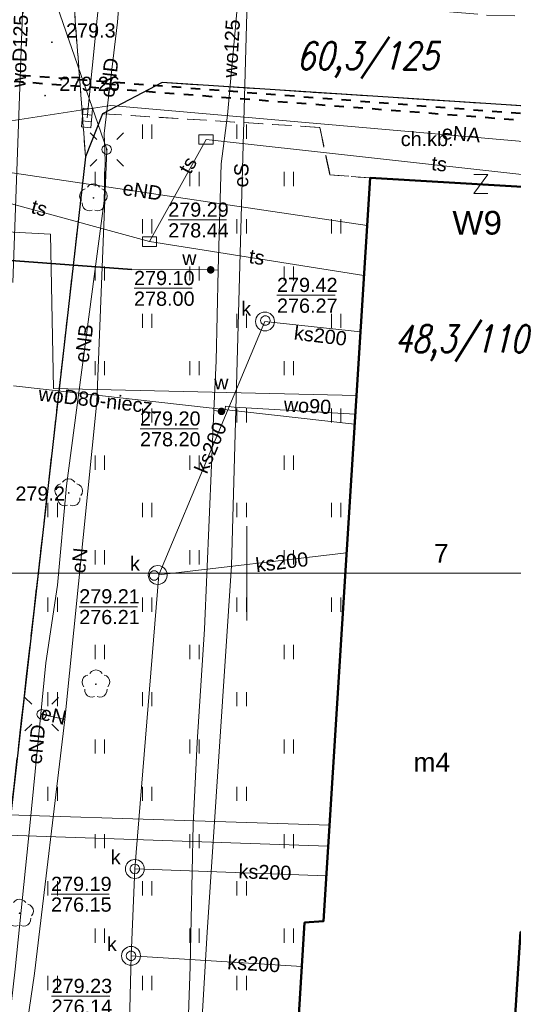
# Model space of a CAD drawing. Extents: x 0 to 6568752, y 0 to 5584302.
# Tile 45 of 74: x 6568488 to 6568514, y 5583977 to 5584029. Entities that reach past the tile are written whole.
import ezdxf
from ezdxf.enums import TextEntityAlignment as Align

# ---------------------------------------------------------------- set-up
doc = ezdxf.new("R2010")
doc.units = 0
doc.header["$PDSIZE"] = 0.75
for name, pattern in [('DUL', [1, 0.5, -0.5]), ('GAK', [3.5, 2, -0.7, 0.1, -0.7]), ('PRZER2-1', [1.5, 1, -0.5]), ('PRZER3-1', [2, 1.5, -0.5])]:
    doc.linetypes.add(name, pattern=pattern)
doc.layers.get('0').update_dxf_attribs({"linetype": 'CONTINUOUS'})
doc.layers.get('Defpoints').update_dxf_attribs({"linetype": 'CONTINUOUS'})
for name, color, linetype, lineweight in [('alarm', 51, 'CONTINUOUS', 50), ('EGBU', 7, 'CONTINUOUS', 50), ('EGBU_O', 7, 'CONTINUOUS', 50), ('GEPADR_O', 7, 'CONTINUOUS', 18), ('GEPPHC', 7, 'CONTINUOUS', 18), ('GUPPRZ_O', 7, 'CONTINUOUS', 18), ('OTKC', 7, 'CONTINUOUS', 18), ('OTKC_O', 7, 'CONTINUOUS', 18), ('OTKJ', 7, 'CONTINUOUS', 18), ('OTKK', 7, 'CONTINUOUS', 25), ('OTRN', 7, 'CONTINUOUS', 13), ('OTRN_O', 7, 'CONTINUOUS', 13), ('OTRS', 7, 'CONTINUOUS', 13), ('OTRS_O', 7, 'CONTINUOUS', 13), ('OTZT', 7, 'CONTINUOUS', 18), ('ramka sekcji', 7, 'CONTINUOUS', 18), ('siec', 7, 'GAK', 70), ('SUEO', 7, 'CONTINUOUS', 18), ('SULO', 7, 'CONTINUOUS', 35), ('SUPK', 7, 'CONTINUOUS', 18), ('SUPW', 7, 'CONTINUOUS', 18), ('SUPW_O', 7, 'CONTINUOUS', 18)]:
    doc.layers.add(name, color=color, linetype=linetype, lineweight=lineweight)
for name, color, linetype, lineweight, true_color in [('OTZL', 7, 'CONTINUOUS', 18, 0x008000), ('SUCP', 7, 'CONTINUOUS', 18, 0xd200d2), ('SUEP', 1, 'CONTINUOUS', 18, 0xff0000), ('SUEP_O', 1, 'CONTINUOUS', 18, 0xff0000), ('SUKK', 7, 'CONTINUOUS', 18, 0x803300), ('SUKP', 7, 'CONTINUOUS', 18, 0x803300), ('SUKP_O', 7, 'CONTINUOUS', 18, 0x803300), ('SUTP', 7, 'CONTINUOUS', 18, 0xff9100), ('SUTP_O', 7, 'CONTINUOUS', 18, 0xff9100), ('SUWP', 5, 'CONTINUOUS', 18, 0x0000ff), ('SUWP_O', 5, 'CONTINUOUS', 18, 0x0000ff), ('SUWW', 5, 'CONTINUOUS', 18, 0x0000ff), ('SUWW_O', 5, 'CONTINUOUS', 18, 0x0000ff)]:
    doc.layers.add(name, color=color, linetype=linetype, lineweight=lineweight, true_color=true_color)
doc.styles.add('Arial', font='arial.ttf')
doc.styles.add('GEO-INFO', font='arial.ttf')
doc.styles.add('UZBROJENIE', font='SIMPLEX.shx', dxfattribs={"width": 0.8, "oblique": 15.00003, "height": 0.9})
doc.dimstyles.get("Standard").update_dxf_attribs({"dimtxt": 0.18, "dimasz": 0.18, "dimexe": 0.18, "dimexo": 0.0625, "dimgap": 0.09, "dimtad": 0, "dimtih": 1, "dimtoh": 1, "dimdec": 4, "dimzin": 0, "dimdsep": 46, "dimtxsty": 'Standard', "dimcen": 0.09, "dimadec": 0, "dimazin": 0, "dimtfac": 1, "dimtdec": 4, "dimtofl": 0, "dimtmove": 0, "dimatfit": 3, "dimfxl": 0, "dimtolj": 1, "dimtzin": 0, "dimarcsym": 0})

# ---------------------------------------------------------------- blocks, each defined once
blk = doc.blocks.new('D_GSPRDL1')
blk.add_hatch(color=0).paths.add_polyline_path([(0, -0.045), (0.013906, -0.042798), (0.02645, -0.036406), (0.036406, -0.02645), (0.042798, -0.013906), (0.045, 0), (0.042798, 0.013906), (0.036406, 0.02645), (0.02645, 0.036406), (0.013906, 0.042798), (0, 0.045), (-0.013906, 0.042798), (-0.02645, 0.036406), (-0.036406, 0.02645), (-0.042798, 0.013906), (-0.045, 0), (-0.042798, -0.013906), (-0.036406, -0.02645), (-0.02645, -0.036406), (-0.013906, -0.042798)])
at = {"color": 0}
for points in [[(-0.324277, 0.563333), (-0.240553, 0.662679), (-0.127956, 0.727494), (0, 0.75), (0.127956, 0.727494), (0.240553, 0.662679), (0.324277, 0.563333)], [(-0.635969, -0.134326), (-0.70458, -0.024001), (-0.731429, 0.103115), (-0.713292, 0.231763), (-0.652348, 0.346501), (-0.55591, 0.433559), (-0.435555, 0.482485)], [(0.435555, 0.482485), (0.55591, 0.433559), (0.652348, 0.346501), (0.713292, 0.231763), (0.731429, 0.103115), (0.70458, -0.024001), (0.635969, -0.134326)], [(-0.068773, -0.646351), (-0.194901, -0.677512), (-0.324092, -0.663766), (-0.440839, -0.606763), (-0.531129, -0.513345), (-0.584125, -0.394725), (-0.593465, -0.265141)], [(0.593465, -0.265141), (0.584125, -0.394725), (0.531129, -0.513345), (0.440839, -0.606763), (0.324092, -0.663766), (0.194901, -0.677512), (0.068773, -0.646351)]]:
    blk.add_lwpolyline(points, dxfattribs=at)
blk = doc.blocks.new('D_GSPWPN1')
blk.add_hatch(color=0).paths.add_polyline_path([(-0.045, 0), (-0.043467, -0.011647), (-0.038971, -0.0225), (-0.03182, -0.03182), (-0.0225, -0.038971), (-0.011647, -0.043467), (0, -0.045), (0.011647, -0.043467), (0.0225, -0.038971), (0.03182, -0.03182), (0.038971, -0.0225), (0.043467, -0.011647), (0.045, 0), (0.043467, 0.011647), (0.038971, 0.0225), (0.03182, 0.03182), (0.0225, 0.038971), (0.011647, 0.043467), (0, 0.045), (-0.011647, 0.043467), (-0.0225, 0.038971), (-0.03182, 0.03182), (-0.038971, 0.0225), (-0.043467, 0.011647)])
blk = doc.blocks.new('D_GSPWPS1')
blk.add_hatch(color=0).paths.add_polyline_path([(-0.045, 0), (-0.043467, -0.011647), (-0.038971, -0.0225), (-0.03182, -0.03182), (-0.0225, -0.038971), (-0.011647, -0.043467), (0, -0.045), (0.011647, -0.043467), (0.0225, -0.038971), (0.03182, -0.03182), (0.038971, -0.0225), (0.043467, -0.011647), (0.045, 0), (0.043467, 0.011647), (0.038971, 0.0225), (0.03182, 0.03182), (0.0225, 0.038971), (0.011647, 0.043467), (0, 0.045), (-0.011647, 0.043467), (-0.0225, 0.038971), (-0.03182, 0.03182), (-0.038971, 0.0225), (-0.043467, 0.011647)])
blk = doc.blocks.new('D_GUPIKP1_3')
at = {"color": 0}
blk.add_lwpolyline([(0.375, -0.25), (-0.375, -0.25), (-0.375, 0.25), (0.375, 0.25)], close=True, dxfattribs=at)
blk = doc.blocks.new('D_GUPWZA1')
blk.add_hatch(color=0).paths.add_polyline_path([(-0.2, 0), (-0.193185, -0.051764), (-0.173205, -0.1), (-0.141421, -0.141421), (-0.1, -0.173205), (-0.051764, -0.193185), (0, -0.2), (0.051764, -0.193185), (0.1, -0.173205), (0.141421, -0.141421), (0.173205, -0.1), (0.193185, -0.051764), (0.2, 0), (0.193185, 0.051764), (0.173205, 0.1), (0.141421, 0.141421), (0.1, 0.173205), (0.051764, 0.193185), (0, 0.2), (-0.051764, 0.193185), (-0.1, 0.173205), (-0.141421, 0.141421), (-0.173205, 0.1), (-0.193185, 0.051764)])
blk = doc.blocks.new('D_GUPIWZ1_1')
at = {"color": 0}
blk.add_lwpolyline([(0, 0.25), (0.064705, 0.241481), (0.125, 0.216506), (0.176777, 0.176777), (0.216506, 0.125), (0.241481, 0.064705), (0.25, 0), (0.241481, -0.064705), (0.216506, -0.125), (0.176777, -0.176777), (0.125, -0.216506), (0.064705, -0.241481), (0, -0.25), (-0.064705, -0.241481), (-0.125, -0.216506), (-0.176777, -0.176777), (-0.216506, -0.125), (-0.241481, -0.064705), (-0.25, 0), (-0.241481, 0.064705), (-0.216506, 0.125), (-0.176777, 0.176777), (-0.125, 0.216506), (-0.064705, 0.241481)], close=True, dxfattribs=at)
blk = doc.blocks.new('D_GUPKKS1')
at = {"color": 0}
blk.add_lwpolyline([(0.5, -0.25), (-0.5, -0.25), (-0.5, 0.25), (0.5, 0.25)], close=True, dxfattribs=at)
for points in [[(-0.175, -0.25), (-0.175, 0.25)], [(0.175, -0.25), (0.175, 0.25)]]:
    blk.add_lwpolyline(points, dxfattribs=at)
blk = doc.blocks.new('D_GEPPHC1')
at = {"color": 0}
blk.add_lwpolyline([(-0.375, 0.5), (0.375, 0.5), (-0.375, -0.5), (0.375, -0.5)], dxfattribs=at)
blk = doc.blocks.new('D_GUPELA2')
blk.add_hatch(color=0).paths.add_polyline_path([(-0.001087, 0.044987), (0.011881, 0.043403), (0.021281, 0.03965), (0.030065, 0.033482), (0.038133, 0.023893), (0.043117, 0.012881), (0.044986, 0.001113), (0.044323, -0.007777), (0.040557, -0.019497), (0.033417, -0.030138), (0.024849, -0.037517), (0.013788, -0.042836), (0.002013, -0.044955), (-0.00982, -0.043916), (-0.020466, -0.040077), (-0.029541, -0.033946), (-0.036867, -0.025804), (-0.04187, -0.01649), (-0.04461, -0.005909), (-0.044532, 0.006476), (-0.041285, 0.017903), (-0.034764, 0.028574), (-0.024479, 0.03776), (-0.013449, 0.042943)])
at = {"color": 0}
for points in [[(-0.883883, 0.883883), (-0.53033, 0.53033)], [(0.883883, 0.883883), (0.53033, 0.53033)], [(-0.883883, -0.883883), (-0.53033, -0.53033)], [(0.883883, -0.883883), (0.53033, -0.53033)]]:
    blk.add_lwpolyline(points, dxfattribs=at)
blk = doc.blocks.new('D_GUPELA1')
at = {"color": 0}
blk.add_lwpolyline([(0, 0.25), (0.064705, 0.241481), (0.125, 0.216506), (0.176777, 0.176777), (0.216506, 0.125), (0.241481, 0.064705), (0.25, 0), (0.241481, -0.064705), (0.216506, -0.125), (0.176777, -0.176777), (0.125, -0.216506), (0.064705, -0.241481), (0, -0.25), (-0.064705, -0.241481), (-0.125, -0.216506), (-0.176777, -0.176777), (-0.216506, -0.125), (-0.241481, -0.064705), (-0.25, 0), (-0.241481, 0.064705), (-0.216506, 0.125), (-0.176777, 0.176777), (-0.125, 0.216506), (-0.064705, 0.241481)], close=True, dxfattribs=at)
blk = doc.blocks.new('D_GSSUTR1')
at = {"color": 0}
for points in [[(-0.25666, 0.36165), (-0.25666, -0.38835)], [(0.24334, -0.38835), (0.24334, 0.36165)]]:
    blk.add_lwpolyline(points, dxfattribs=at)
blk = doc.blocks.new('*D45')
at = {"layer": 'Defpoints', "color": 0}
for p in [(6568647.5, 5584150), (6568650, 5584150), (0, 0)]:
    blk.add_point(p, dxfattribs=at)
at = {"layer": 'ramka sekcji', "color": 0, "lineweight": -2}
blk.add_line((6568649.938, 5584150), (6568647.5, 5584150), dxfattribs=at)
at = {"layer": 'ramka sekcji', "color": 0, "insert": (6568644.106, 5584150), "char_height": 0.75, "attachment_point": 5, "style": 'GEO-INFO'}
blk.add_mtext('\\A1;5584150.0000', dxfattribs=at)
blk = doc.blocks.new('*D46')
at = {"layer": 'Defpoints', "color": 0}
for p in [(6568650, 5584152.5), (6568650, 5584150), (0, 0)]:
    blk.add_point(p, dxfattribs=at)
at = {"layer": 'ramka sekcji', "color": 0, "lineweight": -2}
blk.add_line((6568650, 5584150.062), (6568650, 5584152.5), dxfattribs=at)
at = {"layer": 'ramka sekcji', "color": 0, "insert": (6568650, 5584155.896), "char_height": 0.75, "attachment_point": 5, "rotation": 90, "style": 'GEO-INFO'}
blk.add_mtext('\\A1;6568650.0000', dxfattribs=at)

msp = doc.modelspace()

# ---------------------------------------------------------------- linework, layer by layer
at = {"layer": 'EGBU', "linetype": 'Continuous', "lineweight": 50, "elevation": 10.18}
msp.add_lwpolyline([(6568514.47, 5583981.05), (6568513.06, 5583958.91), (6568501.71, 5583959.62), (6568503.05, 5583981.54), (6568504.04, 5583981.61), (6568506.51, 5584020.9), (6568517.85, 5584020.23), (6568515.41, 5583980.99)], close=True, dxfattribs=at)
at = {"layer": 'GUPPRZ_O', "linetype": 'Continuous', "lineweight": 13, "elevation": 10.8, "flags": 128}
for points in [[(6568495.83121, 5584018.67609), (6568498.91121, 5584018.67609)], [(6568494.02496, 5584015.06359), (6568497.10496, 5584015.06359)], [(6568501.58819, 5584014.69647), (6568504.66819, 5584014.69647)], [(6568494.34199, 5584007.63471), (6568497.42199, 5584007.63471)], [(6568491.12398, 5583998.23692), (6568494.20398, 5583998.23692)], [(6568489.63437, 5583983.0384), (6568492.71437, 5583983.0384)], [(6568489.66229, 5583977.64422), (6568492.74229, 5583977.64422)]]:
    msp.add_lwpolyline(points, dxfattribs=at)
at = {"layer": 'OTKC', "linetype": 'PRZER2-1', "lineweight": 18, "elevation": 10.18}
msp.add_lwpolyline([(6568517.85, 5584020.23), (6568506.51, 5584020.9), (6568504.39, 5584021.06), (6568503.85, 5584023.57), (6568492.35, 5584024.29), (6568495.52, 5584025.94), (6568522.95, 5584024.16, -0.3744978)], format="xyb", dxfattribs=at)
at = {"layer": 'OTKJ', "linetype": 'PRZER3-1', "lineweight": 18, "elevation": 10.18}
msp.add_lwpolyline([(6568486.02, 5584055.87), (6568488.46, 5584052.49), (6568488.47, 5584049.72), (6568488.05, 5584034.23), (6568488.7, 5584032.06), (6568489.55, 5584031.23), (6568490.79, 5584030.85), (6568491.46, 5584022.01), (6568484.15, 5583957.94)], dxfattribs=at)
msp.add_lwpolyline([(6568522.99, 5583964.31), (6568524.46, 5583985.77), (6568525.11, 5583995.29), (6568526.69, 5584018.78, 0.3744978), (6568522.95, 5584024.16), (6568495.52, 5584025.94), (6568492.35, 5584024.29), (6568491.46, 5584022.01), (6568490.79, 5584030.85), (6568510.71, 5584029.67), (6568512.67, 5584029.51), (6568515.51, 5584029.44), (6568516.85, 5584030.89), (6568546.6, 5584029.27)], format="xyb", dxfattribs=at)
at = {"layer": 'OTKK', "linetype": 'Continuous', "lineweight": 25, "elevation": 10.18}
msp.add_lwpolyline([(6568491.46, 5584022.01), (6568484.15, 5583957.94), (6568483.98, 5583956.41), (6568482.65, 5583944.47, 0.30093923), (6568486.4, 5583941.41), (6568490.8, 5583941.07), (6568504.52, 5583940.09), (6568516.6, 5583939.33), (6568518.1, 5583939.57), (6568519.45, 5583940.18), (6568520.51, 5583941.04), (6568521.12, 5583942.1), (6568521.54, 5583943.5), (6568521.72, 5583944.8), (6568522.35, 5583954.37), (6568522.99, 5583964.31), (6568524.46, 5583985.77), (6568525.11, 5583995.29), (6568526.69, 5584018.78, 0.3744978), (6568522.95, 5584024.16), (6568495.52, 5584025.94), (6568492.35, 5584024.29)], format="xyb", close=True, dxfattribs=at)
at = {"layer": 'OTZT', "color": 7, "linetype": 'PRZER2-1', "lineweight": 18, "elevation": 10.1}
msp.add_lwpolyline([(6568492.35, 5584024.29), (6568503.85, 5584023.57), (6568504.39, 5584021.06), (6568506.51, 5584020.9), (6568504.04, 5583981.61), (6568503.05, 5583981.54), (6568501.71, 5583959.62), (6568513.06, 5583958.91), (6568513.47715, 5583965.46012), (6568514.66, 5583965.47), (6568517.68, 5583965.27), (6568519.68, 5583965.14), (6568520.3, 5583964.56), (6568519.81, 5583957.01), (6568519.05, 5583956.54), (6568484.15, 5583957.94), (6568491.46, 5584022.01)], close=True, dxfattribs=at)
at = {"layer": 'ramka sekcji'}
for p, q in [((6568500, 5584000), (6568500, 5584002.5)), ((6568676.7409, 5584000), (6568400, 5584000)), ((6568500, 5584000), (6568497.5, 5584000)), ((6568500, 5584000), (6568500, 5583997.5)), ((6568500, 5584000), (6568502.5, 5584000))]:
    msp.add_line(p, q, dxfattribs=at)
at = {"layer": 'siec', "linetype": 'DUL', "lineweight": 40}
for p, q in [((6568482.06846, 5584026.79561), (6568548.20269, 5584021.73291)), ((6568481.69841, 5584026.47011), (6568547.83264, 5584021.4074))]:
    msp.add_line(p, q, dxfattribs=at)
at = {"layer": 'SUCP', "linetype": 'Continuous', "lineweight": 18, "elevation": 10.14}
for points in [[(6568467.82052, 5584019.09329), (6568489.61094, 5584017.93345), (6568489.77001, 5584009.76739), (6568505.78679, 5584009.39603)], [(6568445.00521, 5583983.43518), (6568478.65877, 5583982.40019), (6568479.14137, 5583987.49111), (6568504.35917, 5583986.68694)], [(6568444.95886, 5583982.36863), (6568479.58999, 5583981.04306), (6568480.10032, 5583986.40728), (6568504.28975, 5583985.58281)]]:
    msp.add_lwpolyline(points, dxfattribs=at)
at = {"layer": 'SUEP', "linetype": 'Continuous', "lineweight": 18, "elevation": 10.14}
for points in [[(6568483.86, 5584081.14), (6568482.35, 5584064.46), (6568481.92, 5584057.69), (6568479.5, 5584057.03), (6568479.08, 5584048.05), (6568490.55, 5584046.52), (6568490.19, 5584039.47), (6568490.1, 5584032.19), (6568500.05, 5584031.55), (6568499.19, 5584000.4), (6568497.9, 5583981.04), (6568497, 5583965.74), (6568496.25, 5583951.67), (6568502.87, 5583951), (6568504.63, 5583951.43), (6568516.8, 5583950.23), (6568526.54, 5583949.18), (6568528.6, 5583949.33), (6568547.78, 5583947.67), (6568548.44331, 5583954.04773)], [(6568485.42, 5583959.94), (6568485.95, 5583959.91), (6568488.76, 5583978.85), (6568490.36, 5583992.28), (6568492.06, 5584009.06), (6568492.58, 5584022.4), (6568488.89, 5584033.09), (6568489.55, 5584040.78)], [(6568493.58837, 5584034.7328), (6568493.14538, 5584029.1343), (6568492.44636, 5584023.24619), (6568492.49807, 5584021.79574)], [(6568506.35132, 5584018.37595), (6568482.57787, 5584021.90699), (6568482.68307, 5584024.47326)], [(6568482.68307, 5584024.47326), (6568485.66987, 5584023.63391), (6568492.79619, 5584024.73582), (6568518.83744, 5584022.46118), (6568519.89938, 5584020.76474), (6568518.60907, 5583999.83648)], [(6568492.49807, 5584021.79574), (6568492.44832, 5584019.68094), (6568490.45935, 5584004.61814), (6568489.97288, 5583999.37746)], [(6568489.97288, 5583999.37746), (6568489.36683, 5583995.26633), (6568488.5079, 5583986.64558), (6568487.7444, 5583979.07715), (6568485.36304, 5583958.22483), (6568484.202, 5583952.45002), (6568483.87665, 5583948.2583), (6568490.93668, 5583947.54838), (6568500.89697, 5583947.02164), (6568501.6896, 5583945.31919)], [(6568489.14, 5583992.55), (6568490.36, 5583992.28)]]:
    msp.add_lwpolyline(points, dxfattribs=at)
at = {"layer": 'SUKP', "linetype": 'Continuous', "lineweight": 18, "elevation": 10.14}
for points in [[(6568491.54, 5584024.07), (6568493.64703, 5584044.91271)], [(6568505.99821, 5584012.75907), (6568500.95146, 5584013.31056), (6568495.34223, 5583999.91805)], [(6568505.26413, 5584001.08212), (6568495.34223, 5583999.91805)], [(6568495.34223, 5583999.91805), (6568494.06737, 5583984.37371), (6568493.86655, 5583979.78078), (6568493.43333, 5583962.18391), (6568492.95, 5583950.74)], [(6568504.19124, 5583984.01582), (6568494.06737, 5583984.37371)], [(6568502.90811, 5583979.21897), (6568493.86655, 5583979.78078)]]:
    msp.add_lwpolyline(points, dxfattribs=at)
at = {"layer": 'SULO', "linetype": 'Continuous', "lineweight": 35, "elevation": 10.12}
msp.add_lwpolyline([(6568493.91, 5584016.06), (6568477.57, 5584017.27)], dxfattribs=at)
at = {"layer": 'SUPK', "linetype": 'Continuous', "lineweight": 18, "elevation": 10.14}
for points in [[(6568500.95146, 5584012.81056, -1), (6568500.95146, 5584013.81056, -1)], [(6568495.28099, 5583999.40816, -0.99999999), (6568495.28099, 5584000.40939, -1.00000001)], [(6568494.06737, 5583983.87371, -1), (6568494.06737, 5583984.87371, -1)], [(6568493.86655, 5583979.28078, -1), (6568493.86655, 5583980.28078, -1)]]:
    msp.add_lwpolyline(points, format="xyb", close=True, dxfattribs=at)
at = {"layer": 'SUTP', "linetype": 'Continuous', "lineweight": 18, "elevation": 10.14}
for points in [[(6568481.1932, 5584021.25504), (6568494.83921, 5584017.53158), (6568497.83387, 5584022.92759), (6568522.49483, 5584020.20214)], [(6568494.83921, 5584017.53158), (6568506.1857, 5584015.74138)]]:
    msp.add_lwpolyline(points, dxfattribs=at)
at = {"layer": 'SUWP', "linetype": 'Continuous', "lineweight": 18, "elevation": 10.14}
for points in [[(6568487.62073, 5584015.3682), (6568488.60822, 5584042.92402), (6568483.91865, 5584053.56168), (6568484.3371, 5584057.1415), (6568485.44374, 5584057.17707), (6568485.79268, 5584057.54813)], [(6568495.62, 5583954.5), (6568495.64, 5583954.77), (6568496.34, 5583967.31), (6568496.77, 5583972.63), (6568496.99, 5583979.21), (6568497.15, 5583986.73), (6568497.37, 5583991.07), (6568497.76, 5583997.04), (6568498.24, 5584008.6), (6568498.37, 5584011.24), (6568498.47, 5584016.02), (6568498.64, 5584021.65), (6568498.97, 5584024.21), (6568499.55, 5584030.66), (6568498.93, 5584031.49), (6568497.77, 5584033.21), (6568496.04, 5584036.58), (6568495.27, 5584038.37), (6568493.6, 5584041.88), (6568490.85, 5584047.59), (6568488.99, 5584051.27), (6568488.39, 5584052.65), (6568487.4, 5584054.84)], [(6568498.47, 5584016.02), (6568498.08, 5584016.04), (6568493.91, 5584016.06), (6568477.57, 5584017.27), (6568477.15, 5584017.3)], [(6568487.65573, 5584009.91256), (6568505.69146, 5584007.87963)], [(6568498.24, 5584008.6), (6568498.65, 5584008.56), (6568498.83, 5584008.55), (6568498.86, 5584008.83), (6568499.32, 5584008.78), (6568505.72537, 5584008.41903)]]:
    msp.add_lwpolyline(points, dxfattribs=at)

# ---------------------------------------------------------------- block references
at = {"layer": 'GEPPHC', "linetype": 'Continuous', "lineweight": 18}
msp.add_blockref('D_GEPPHC1', (6568512.37474, 5584020.5743, 10.24), dxfattribs=at)
at = {"layer": 'OTRN', "linetype": 'Continuous', "lineweight": 13}
msp.add_blockref('D_GSPWPN1', (6568489.68, 5584028.07, 10.08), dxfattribs=at)
at = {"layer": 'OTRS', "linetype": 'Continuous', "lineweight": 13}
msp.add_blockref('D_GSPWPS1', (6568489.32, 5584025.25, 10.08), dxfattribs=at)
at = {"layer": 'OTZL', "linetype": 'Continuous', "lineweight": 18}
for p in [(6568491.88, 5584019.84, 10.12), (6568490.57, 5584004.25, 10.12), (6568492.01, 5583994.14, 10.12), (6568487.97, 5583982.03, 10.12)]:
    msp.add_blockref('D_GSPRDL1', p, dxfattribs=at)
at = {"layer": 'OTZT', "color": 7, "linetype": 'Continuous', "lineweight": 18}
for p in [(6568494.725, 5584023.35811, 10.1), (6568499.725, 5584023.35811, 10.1), (6568492.225, 5584020.85811, 10.1), (6568497.225, 5584020.85811, 10.1), (6568502.225, 5584020.85811, 10.1), (6568494.725, 5584018.35811, 10.1), (6568499.725, 5584018.35811, 10.1), (6568504.725, 5584018.35811, 10.1), (6568492.225, 5584015.85811, 10.1), (6568497.225, 5584015.85811, 10.1), (6568502.225, 5584015.85811, 10.1), (6568494.725, 5584013.35811, 10.1), (6568499.725, 5584013.35811, 10.1), (6568504.725, 5584013.35811, 10.1), (6568492.225, 5584010.85811, 10.1), (6568497.225, 5584010.85811, 10.1), (6568502.225, 5584010.85811, 10.1), (6568494.725, 5584008.35811, 10.1), (6568499.725, 5584008.35811, 10.1), (6568504.725, 5584008.35811, 10.1), (6568492.225, 5584005.85811, 10.1), (6568497.225, 5584005.85811, 10.1), (6568502.225, 5584005.85811, 10.1), (6568489.725, 5584003.35811, 10.1), (6568494.725, 5584003.35811, 10.1), (6568499.725, 5584003.35811, 10.1), (6568504.725, 5584003.35811, 10.1), (6568492.225, 5584000.85811, 10.1), (6568497.225, 5584000.85811, 10.1), (6568502.225, 5584000.85811, 10.1), (6568489.725, 5583998.35811, 10.1), (6568494.725, 5583998.35811, 10.1), (6568499.725, 5583998.35811, 10.1), (6568504.725, 5583998.35811, 10.1), (6568492.225, 5583995.85811, 10.1), (6568497.225, 5583995.85811, 10.1), (6568502.225, 5583995.85811, 10.1), (6568489.725, 5583993.35811, 10.1), (6568494.725, 5583993.35811, 10.1), (6568499.725, 5583993.35811, 10.1), (6568492.225, 5583990.85811, 10.1), (6568497.225, 5583990.85811, 10.1), (6568502.225, 5583990.85811, 10.1), (6568489.725, 5583988.35811, 10.1), (6568494.725, 5583988.35811, 10.1), (6568499.725, 5583988.35811, 10.1), (6568492.225, 5583985.85811, 10.1), (6568497.225, 5583985.85811, 10.1), (6568502.225, 5583985.85811, 10.1), (6568489.725, 5583983.35811, 10.1), (6568494.725, 5583983.35811, 10.1), (6568499.725, 5583983.35811, 10.1), (6568492.225, 5583980.85811, 10.1), (6568497.225, 5583980.85811, 10.1), (6568502.225, 5583980.85811, 10.1), (6568489.725, 5583978.35811, 10.1), (6568494.725, 5583978.35811, 10.1), (6568499.725, 5583978.35811, 10.1)]:
    msp.add_blockref('D_GSSUTR1', p, dxfattribs=at)
at = {"layer": 'SUEO', "linetype": 'Continuous', "lineweight": 18}
for name, p in [('D_GUPELA2', (6568492.58, 5584022.4, 10.15)), ('D_GUPELA1', (6568492.58, 5584022.4, 10.16)), ('D_GUPELA2', (6568489.14, 5583992.55, 10.15)), ('D_GUPELA1', (6568489.14, 5583992.55, 10.16))]:
    msp.add_blockref(name, p, dxfattribs=at)
at = {"layer": 'SUKK', "linetype": 'Continuous', "lineweight": 18, "rotation": 84.58691047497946}
msp.add_blockref('D_GUPKKS1', (6568491.54, 5584024.07, 10.16), dxfattribs=at)
at = {"layer": 'SUPK', "linetype": 'Continuous', "lineweight": 18}
for p in [(6568497.83387, 5584022.92759, 10.16), (6568494.83921, 5584017.53158, 10.16)]:
    msp.add_blockref('D_GUPIKP1_3', p, dxfattribs=at)
at = {"layer": 'SUPW', "linetype": 'Continuous', "lineweight": 18}
for p in [(6568500.97419, 5584013.36484, 10.18), (6568495.08747, 5583999.88799, 10.18), (6568494.06737, 5583984.37371, 10.18), (6568493.86655, 5583979.78078, 10.18)]:
    msp.add_blockref('D_GUPIWZ1_1', p, dxfattribs=at)
at = {"layer": 'SUWW', "linetype": 'Continuous', "lineweight": 18}
for p in [(6568498.08, 5584016.04, 10.16), (6568498.65, 5584008.56, 10.16)]:
    msp.add_blockref('D_GUPWZA1', p, dxfattribs=at)

# ---------------------------------------------------------------- texts
at = {"layer": 'alarm', "color": 0, "lineweight": 30, "style": 'UZBROJENIE', "oblique": 15.00003, "width": 0.8}
for s, p in [('60,3/125', (6568502.61573, 5584026.63814)), ('48,3/110', (6568507.78383, 5584011.67681))]:
    msp.add_text(s, height=1.44, dxfattribs=at).set_placement(p)
at = {"layer": 'alarm', "color": 0, "linetype": 'Continuous', "lineweight": 30, "style": 'GEO-INFO'}
msp.add_text('W9', height=1.25, dxfattribs=at).set_placement((6568512.17761, 5584018.52908, 0.62), align=Align.MIDDLE)
at = {"layer": 'EGBU_O', "linetype": 'Continuous', "lineweight": 0, "style": 'Arial'}
msp.add_text('m4', height=1, dxfattribs=at).set_placement((6568509.78, 5583989.51755, 10.8), align=Align.CENTER)
at = {"layer": 'GEPADR_O', "linetype": 'Continuous', "lineweight": 0, "style": 'Arial'}
msp.add_text('7', height=1, dxfattribs=at).set_placement((6568509.8935, 5584000.55799, 10.8))
at = {"layer": 'GUPPRZ_O', "linetype": 'Continuous', "lineweight": 0, "style": 'Arial'}
for s, p in [('279.29', (6568495.83121, 5584018.84859, 10.8)), ('278.44', (6568495.83121, 5584017.75359, 10.8)), ('279.10', (6568494.02496, 5584015.23609, 10.8)), ('279.42', (6568501.58819, 5584014.86897, 10.8)), ('278.00', (6568494.02496, 5584014.14109, 10.8)), ('276.27', (6568501.58819, 5584013.77397, 10.8)), ('279.20', (6568494.34199, 5584007.80721, 10.8)), ('278.20', (6568494.34199, 5584006.71221, 10.8)), ('279.21', (6568491.12398, 5583998.40942, 10.8)), ('276.21', (6568491.12398, 5583997.31442, 10.8)), ('279.19', (6568489.63437, 5583983.2109, 10.8)), ('276.15', (6568489.63437, 5583982.1159, 10.8)), ('279.23', (6568489.66229, 5583977.81672, 10.8)), ('276.14', (6568489.66229, 5583976.72172, 10.8))]:
    msp.add_text(s, height=0.75, dxfattribs=at).set_placement(p)
at = {"layer": 'OTKC_O', "linetype": 'Continuous', "lineweight": 0, "style": 'Arial'}
msp.add_text('ch.kb.', height=0.75, dxfattribs=at).set_placement((6568509.5319, 5584022.58262, 10.8), align=Align.CENTER)
at = {"layer": 'OTRN_O', "linetype": 'Continuous', "lineweight": 0, "style": 'Arial'}
for s, p in [('279.3', (6568490.43, 5584028.32, 10.8)), ('279.2', (6568487.75, 5584003.84, 10.8))]:
    msp.add_text(s, height=0.75, dxfattribs=at).set_placement(p)
at = {"layer": 'OTRS_O', "linetype": 'Continuous', "lineweight": 0, "style": 'Arial'}
msp.add_text('279.26', height=0.75, dxfattribs=at).set_placement((6568490.07, 5584025.5, 10.8))
at = {"layer": 'SUEP_O', "linetype": 'Continuous', "lineweight": 0, "style": 'Arial'}
for s, rotation, p in [('eND', 83.229725, (6568493.0873, 5584026.15565, 10.8)), ('eNA', 355.008044, (6568511.29877, 5584022.86539, 10.8)), ('eS', 88.418565, (6568500.07037, 5584021.02964, 10.8)), ('eND', 351.551698, (6568494.42148, 5584019.85117, 10.8)), ('eNB', 82.477885, (6568491.74479, 5584012.11112, 10.8)), ('eN', 84.215048, (6568491.50198, 5584000.64042, 10.8)), ('eN', 347.520928, (6568489.68658, 5583992.12846, 10.8)), ('eND', 84.310069, (6568489.22939, 5583990.92686, 10.8))]:
    msp.add_text(s, height=0.75, rotation=rotation, dxfattribs=at).set_placement(p, align=Align.CENTER)
at = {"layer": 'SUKP_O', "linetype": 'Continuous', "lineweight": 0, "style": 'Arial'}
for rotation, p in [(353.047568, (6568503.84007, 5584012.19052, 10.8)), (67.274457, (6568498.41754, 5584006.50093, 10.8)), (6.815344, (6568501.89131, 5584000.2232, 10.8)), (357.995644, (6568500.93882, 5583983.83616, 10.8)), (356.442924, (6568500.34031, 5583978.99386, 10.8))]:
    msp.add_text('ks200', height=0.75, rotation=rotation, dxfattribs=at).set_placement(p, align=Align.CENTER)
at = {"layer": 'SUPW_O', "linetype": 'Continuous', "lineweight": 0, "style": 'Arial'}
for p in [(6568500.22419, 5584013.61484, 10.8), (6568494.33747, 5584000.13799, 10.8), (6568493.31737, 5583984.62371, 10.8), (6568493.11655, 5583980.03078, 10.8)]:
    msp.add_text('k', height=0.75, dxfattribs=at).set_placement(p, align=Align.RIGHT)
at = {"layer": 'SUTP_O', "linetype": 'Continuous', "lineweight": 0, "style": 'Arial'}
for rotation, p in [(60.970739, (6568497.1919, 5584021.3915, 10.8)), (353.693445, (6568510.13211, 5584021.27316, 10.8)), (344.737763, (6568488.91926, 5584018.95035, 10.8)), (351.034041, (6568500.46672, 5584016.34659, 10.8))]:
    msp.add_text('ts', height=0.75, rotation=rotation, dxfattribs=at).set_placement(p, align=Align.CENTER)
at = {"layer": 'SUWP_O', "linetype": 'Continuous', "lineweight": 0, "style": 'Arial'}
for s, rotation, p in [('woD125-niecz.', 87.947609, (6568488.40777, 5584029.1356, 10.8)), ('wo125', 86.804973, (6568499.54662, 5584027.7171, 10.8)), ('woD80-niecz.', 353.568965, (6568492.08968, 5584008.77497, 10.8)), ('wo90', 356.775479, (6568503.18128, 5584008.48064, 10.8))]:
    msp.add_text(s, height=0.75, rotation=rotation, dxfattribs=at).set_placement(p, align=Align.CENTER)
at = {"layer": 'SUWW_O', "linetype": 'Continuous', "lineweight": 0, "style": 'Arial'}
for p in [(6568497.33, 5584016.29, 10.8), (6568499.02108, 5584009.71699, 10.8)]:
    msp.add_text('w', height=0.75, dxfattribs=at).set_placement(p, align=Align.RIGHT)

# ---------------------------------------------------------------- dimensions: what is measured, and where the dimension line sits
at = {"layer": 'ramka sekcji'}
for offset, dtype, picture, middle in [((0, 2.5), 1, '*D46', (6568650, 5584155.8956787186)), ((-2.5, 0), 0, '*D45', (6568644.1063676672, 5584150))]:
    dim = msp.add_ordinate_dim(feature_location=(6568650, 5584150), offset=offset, dtype=dtype, origin=(0, 0), dimstyle='Standard', override={"dimtxt": 0.75, "dimtxsty": 'GEO-INFO'}, dxfattribs=at)
    dim.commit()
    dim.dimension.update_dxf_attribs({"geometry": picture, "text_midpoint": middle})

doc.saveas('drawing.dxf')
